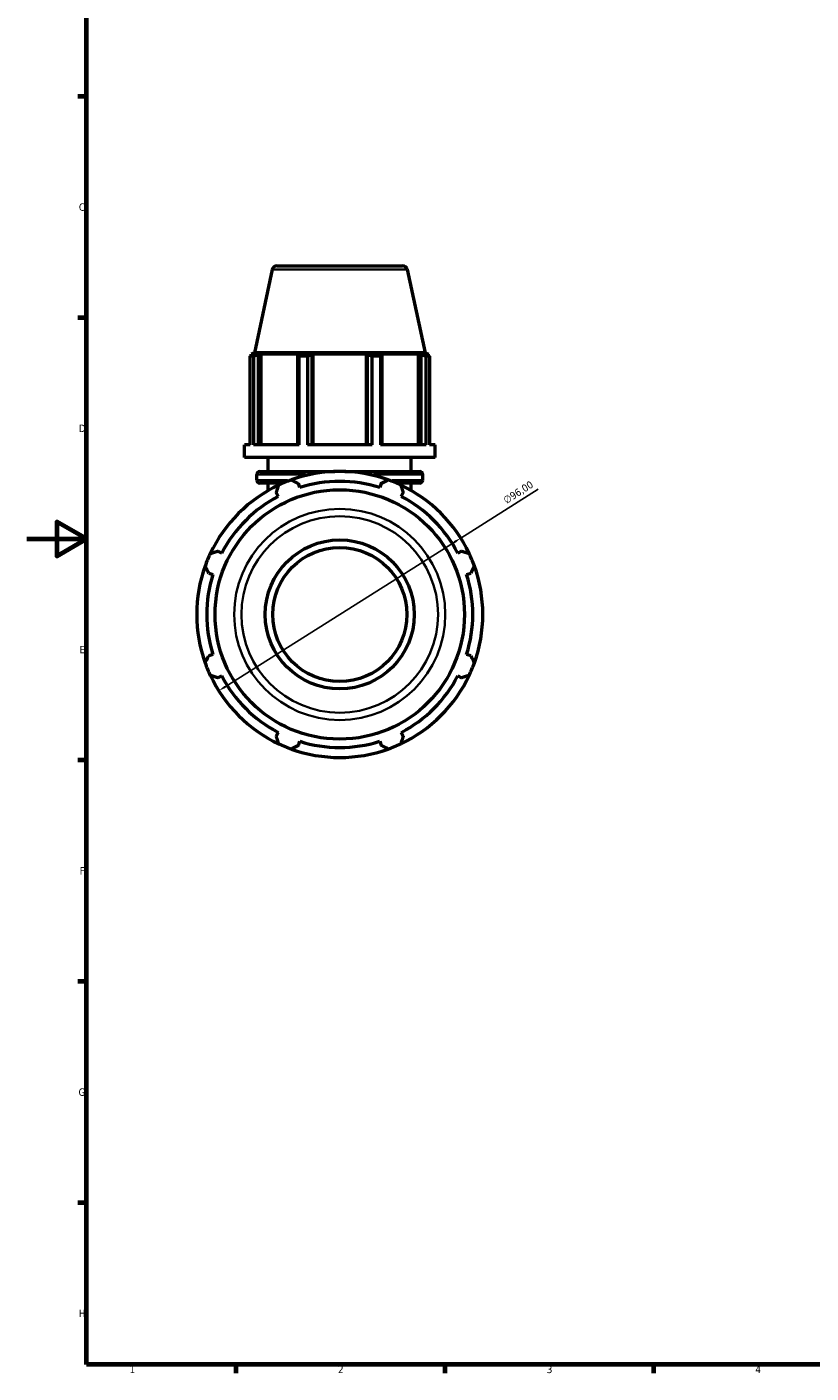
# Model space of a CAD drawing. Header units: millimetres. Extents: x 0 to 1021, y 0 to 938.
# Tile 1 of 8: x 0 to 263, y 17 to 469. Entities that reach past the tile are written whole.
import ezdxf

# ---------------------------------------------------------------- set-up
doc = ezdxf.new("R2010")
doc.units = ezdxf.units.MM
for name, color, linetype, lineweight in [('Border (ISO)', 7, 'Continuous', 70), ('Dimension (ISO)', 7, 'Continuous', 25), ('Visible (ISO)', 7, 'Continuous', 50), ('Visible Narrow (ISO)', 7, 'Continuous', 35)]:
    doc.layers.add(name, color=color, linetype=linetype, lineweight=lineweight)
doc.styles.add('Note Text (ISO)', font='tahoma.ttf')
doc.dimstyles.new('Default (ISO)', dxfattribs={"dimtxt": 2.5, "dimasz": 2.5, "dimexe": 3.175, "dimexo": 0, "dimgap": 0.762, "dimtad": 1, "dimrnd": 1e-08, "dimzin": 0, "dimtxsty": 'Note Text (ISO)', "dimcen": 0.09, "dimdle": 10, "dimclrd": 256, "dimclre": 256, "dimclrt": 232, "dimazin": 0, "dimtfac": 1.40208, "dimtmove": 0, "dimatfit": 3, "dimfxl": 1, "dimtolj": 1, "dimtzin": 0, "dimlwd": -1, "dimlwe": -1, "dimarcsym": 0})

# ---------------------------------------------------------------- blocks, each defined once
blk = doc.blocks.new('Borders Default Border')
at = {"layer": 'Border (ISO)'}
for p, q in [((20, 445.5), (17.1, 445.5)), ((20, 371.25), (17.1, 371.25)), ((20, 222.75), (17.1, 222.75)), ((20, 148.5), (17.1, 148.5)), ((20, 74.25), (17.1, 74.25)), ((70.08, 20), (70.08, 17.1)), ((140.17, 20), (140.17, 17.1)), ((210.25, 20), (210.25, 17.1))]:
    blk.add_line(p, q, dxfattribs=at)
at = {"layer": 'Border (ISO)', "flags": 128}
for points in [[(20, 20), (20, 574), (821, 574), (821, 20), (20, 20)], [(0, 297), (20, 297), (10, 302.77), (10, 291.23), (20, 297)]]:
    blk.add_lwpolyline(points, dxfattribs=at)
at = {"layer": 'Border (ISO)', "color": 232, "true_color": 0xca0064, "char_height": 2.5, "attachment_point": 7, "style": 'Note Text (ISO)'}
for s, insert in [('C', (17.43, 407.08)), ('D', (17.43, 332.88)), ('E', (17.64, 258.63)), ('F', (17.7, 184.38)), ('G', (17.31, 110.08)), ('H', (17.44, 35.88)), ('1', (34.48, 17.1)), ('2', (104.37, 17.1)), ('3', (174.43, 17.05)), ('4', (244.42, 17.1))]:
    blk.add_mtext(s, dxfattribs=dict(at, insert=insert))
blk = doc.blocks.new('*D16')
at = {"layer": 'Defpoints', "color": 0, "transparency": 16777216}
for p in [(145.55, 297.3), (64.37, 246.05)]:
    blk.add_point(p, dxfattribs=at)
at = {"layer": 'Dimension (ISO)', "transparency": 16777216}
for p, q in [((145.55, 297.3), (171.57, 313.73)), ((66.48, 247.39), (143.43, 295.97))]:
    blk.add_line(p, q, dxfattribs=at)
blk.add_arc((104.96, 271.68), 48, 28.4752, 109.792, dxfattribs=at)
for points in [[(143.21, 296.32), (143.66, 295.61), (145.55, 297.3)], [(66.26, 247.74), (66.71, 247.04), (64.37, 246.05)]]:
    blk.add_solid(points, dxfattribs=at)
at = {"layer": 'Dimension (ISO)', "color": 232, "true_color": 0xca0064, "transparency": 16777216, "insert": (159.51, 310.82), "char_height": 2.5, "attachment_point": 1, "rotation": 32.2651, "style": 'Note Text (ISO)'}
blk.add_mtext('\\A1;∅96,00', dxfattribs=at)

msp = doc.modelspace()

# ---------------------------------------------------------------- linework, layer by layer
at = {"layer": 'Visible (ISO)'}
for p, q in [((83.854, 388.677), (126.063, 388.677)), ((82.289, 387.41), (76.341, 359.427)), ((127.628, 387.41), (133.576, 359.427)), ((74.849, 328.594), (74.849, 358.328)), ((76.006, 358.328), (74.849, 358.328)), ((76.341, 359.427), (75.199, 359.056)), ((76.576, 359.056), (75.199, 359.056)), ((75.199, 358.509), (75.199, 359.056)), ((76.576, 359.056), (75.66, 358.744)), ((76.006, 358.328), (76.006, 328.594)), ((133.576, 359.427), (76.341, 359.427)), ((77.71, 358.744), (78.561, 359.056)), ((77.71, 328.594), (77.71, 358.744)), ((78.561, 328.594), (78.561, 359.056)), ((91.217, 359.056), (78.561, 359.056)), ((91.217, 359.056), (90.774, 358.744)), ((90.774, 358.744), (90.774, 328.594)), ((91.33, 328.594), (91.33, 358.328)), ((94.123, 358.328), (91.33, 358.328)), ((94.123, 358.328), (94.123, 328.594)), ((95.721, 358.744), (96.01, 359.056)), ((95.721, 328.594), (95.721, 358.744)), ((96.01, 328.594), (96.01, 359.056)), ((113.908, 359.056), (96.01, 359.056)), ((113.908, 328.594), (113.908, 359.056)), ((113.908, 359.056), (114.196, 358.744)), ((114.196, 358.744), (114.196, 328.594)), ((115.794, 328.594), (115.794, 358.328)), ((118.588, 358.328), (115.794, 358.328)), ((118.588, 358.328), (118.588, 328.594)), ((119.143, 358.744), (118.7, 359.056)), ((131.356, 359.056), (118.7, 359.056)), ((119.143, 328.594), (119.143, 358.744)), ((131.356, 328.594), (131.356, 359.056)), ((131.356, 359.056), (132.208, 358.744)), ((132.208, 358.744), (132.208, 328.594)), ((134.257, 358.744), (133.341, 359.056)), ((134.719, 359.056), (133.341, 359.056)), ((133.576, 359.427), (134.719, 359.056)), ((133.911, 328.594), (133.911, 358.328)), ((135.068, 358.328), (133.911, 358.328)), ((134.719, 358.509), (134.719, 359.056)), ((135.068, 358.328), (135.068, 328.594)), ((74.849, 328.594), (72.959, 328.594)), ((72.959, 324.327), (72.959, 328.594)), ((91.33, 328.594), (76.006, 328.594)), ((115.794, 328.594), (94.123, 328.594)), ((133.911, 328.594), (118.588, 328.594)), ((136.959, 328.594), (135.068, 328.594)), ((136.959, 324.327), (136.959, 328.594)), ((136.959, 324.327), (72.959, 324.327)), ((80.959, 319.647), (80.959, 324.327)), ((128.959, 319.647), (128.959, 324.327)), ((77.119, 316.747), (77.119, 318.647)), ((78.119, 319.647), (103.262, 319.647)), ((106.655, 319.647), (131.799, 319.647)), ((132.799, 316.747), (132.799, 318.647)), ((85.937, 315.747), (78.119, 315.747)), ((80.959, 313.247), (80.959, 315.747)), ((83.681, 312.551), (84.346, 311.274)), ((91.535, 314.251), (91.102, 315.625)), ((118.815, 315.625), (118.382, 314.251)), ((131.799, 315.747), (123.981, 315.747)), ((125.571, 311.274), (126.236, 312.551)), ((128.959, 313.247), (128.959, 315.747)), ((65.362, 292.29), (64.085, 292.955)), ((145.832, 292.955), (144.555, 292.29)), ((61.011, 285.534), (62.385, 285.101)), ((147.532, 285.101), (148.906, 285.534)), ((62.385, 258.254), (61.011, 257.821)), ((148.906, 257.821), (147.532, 258.254)), ((64.085, 250.4), (65.362, 251.065)), ((144.555, 251.065), (145.832, 250.4)), ((84.346, 232.081), (83.681, 230.804)), ((126.236, 230.804), (125.571, 232.081)), ((91.102, 227.73), (91.535, 229.103)), ((118.382, 229.103), (118.815, 227.73))]:
    msp.add_line(p, q, dxfattribs=at)
for radius in [41.844, 25, 22.5]:
    msp.add_circle((104.959, 271.677), radius, dxfattribs=at)
for centre, radius, start, end in [((83.854, 387.077), 1.6, 90, 168), ((126.063, 387.077), 1.6, 12, 90), ((78.119, 318.647), 1, 90, 180), ((78.119, 316.747), 1, 180, 270), ((104.959, 271.677), 48, 109.79198, 115.20802), ((104.959, 271.677), 48, 70.20802, 109.79198), ((104.959, 271.677), 44.64, 72.5, 107.5), ((104.959, 271.677), 48, 64.79198, 70.20802), ((131.799, 318.647), 1, 0, 90), ((131.799, 316.747), 1, 270, 0), ((104.959, 271.677), 48, 115.20802, 154.79198), ((104.959, 271.677), 48, 25.20802, 64.79198), ((104.959, 271.677), 44.64, 117.5, 152.5), ((104.959, 271.677), 44.64, 27.5, 62.5), ((104.959, 271.677), 48, 154.79198, 160.20802), ((104.959, 271.677), 48, 19.79198, 25.20802), ((104.959, 271.677), 48, 160.20802, 199.79198), ((104.959, 271.677), 44.64, 162.5, 197.5), ((104.959, 271.677), 44.64, 342.5, 17.5), ((104.959, 271.677), 48, 340.20802, 19.79198), ((104.959, 271.677), 48, 199.79198, 205.20802), ((104.959, 271.677), 48, 334.79198, 340.20802), ((104.959, 271.677), 48, 205.20802, 244.79198), ((104.959, 271.677), 44.64, 207.5, 242.5), ((104.959, 271.677), 48, 295.20802, 334.79198), ((104.959, 271.677), 44.64, 297.5, 332.5), ((104.959, 271.677), 48, 244.79198, 250.20802), ((104.959, 271.677), 48, 250.20802, 289.79198), ((104.959, 271.677), 44.64, 252.5, 287.5), ((104.959, 271.677), 48, 289.79198, 295.20802)]:
    msp.add_arc(centre, radius, start, end, dxfattribs=at)
for points, weights in [([(74.849, 358.328), (75.263, 358.545), (75.66, 358.744)], [1, 1.00116292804, 1.00150898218]), ([(77.71, 358.744), (76.875, 358.545), (76.006, 358.328)], [1.00150898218, 1.00116292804, 1]), ([(91.33, 358.328), (91.046, 358.545), (90.774, 358.744)], [1, 1.00116292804, 1.00150898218]), ([(95.721, 358.744), (94.938, 358.545), (94.123, 358.328)], [1.00150898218, 1.00116292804, 1]), ([(115.794, 358.328), (114.979, 358.545), (114.196, 358.744)], [1, 1.00116292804, 1.00150898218]), ([(119.143, 358.744), (118.871, 358.545), (118.588, 358.328)], [1.00150898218, 1.00116292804, 1]), ([(133.911, 358.328), (133.042, 358.545), (132.208, 358.744)], [1, 1.00116292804, 1.00150898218]), ([(134.257, 358.744), (134.654, 358.545), (135.068, 358.328)], [1.00150898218, 1.00116292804, 1]), ([(88.705, 316.842), (89.928, 316.221), (91.102, 315.625)], [1, 1.00145241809, 1.00208824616]), ([(118.815, 315.625), (119.989, 316.221), (121.212, 316.842)], [1.00208824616, 1.00145241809, 1]), ([(83.681, 312.551), (84.09, 313.802), (84.515, 315.106)], [1.00208824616, 1.00145241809, 1]), ([(125.402, 315.106), (125.827, 313.802), (126.236, 312.551)], [1, 1.00145241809, 1.00208824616]), ([(61.53, 292.121), (62.833, 292.546), (64.085, 292.955)], [1, 1.00145241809, 1.00208824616]), ([(145.832, 292.955), (147.084, 292.546), (148.387, 292.121)], [1.00208824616, 1.00145241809, 1]), ([(61.011, 285.534), (60.415, 286.708), (59.794, 287.93)], [1.00208824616, 1.00145241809, 1]), ([(150.123, 287.93), (149.502, 286.708), (148.906, 285.534)], [1, 1.00145241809, 1.00208824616]), ([(59.794, 255.424), (60.415, 256.647), (61.011, 257.821)], [1, 1.00145241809, 1.00208824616]), ([(148.906, 257.821), (149.502, 256.647), (150.123, 255.424)], [1.00208824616, 1.00145241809, 1]), ([(64.085, 250.4), (62.833, 250.808), (61.53, 251.234)], [1.00208824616, 1.00145241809, 1]), ([(148.387, 251.234), (147.084, 250.808), (145.832, 250.4)], [1, 1.00145241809, 1.00208824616]), ([(84.515, 228.249), (84.09, 229.552), (83.681, 230.804)], [1, 1.00145241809, 1.00208824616]), ([(126.236, 230.804), (125.827, 229.552), (125.402, 228.249)], [1.00208824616, 1.00145241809, 1]), ([(91.102, 227.73), (89.928, 227.134), (88.705, 226.513)], [1.00208824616, 1.00145241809, 1]), ([(121.212, 226.513), (119.989, 227.134), (118.815, 227.73)], [1, 1.00145241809, 1.00208824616])]:
    msp.add_rational_spline(points, weights, degree=2, dxfattribs=at)
at = {"layer": 'Visible Narrow (ISO)'}
for p, q in [((127.349, 387.41), (82.568, 387.41)), ((77.149, 316.747), (87.415, 316.747)), ((93.516, 318.647), (77.169, 318.647)), ((132.748, 318.647), (116.401, 318.647)), ((122.502, 316.747), (132.768, 316.747))]:
    msp.add_line(p, q, dxfattribs=at)
for radius in [35.421, 32.976]:
    msp.add_circle((104.959, 271.677), radius, dxfattribs=at)

# ---------------------------------------------------------------- block references
msp.add_blockref('Borders Default Border', (0, 0))

# ---------------------------------------------------------------- dimensions: what is measured, and where the dimension line sits
at = {"layer": 'Dimension (ISO)'}
dim = msp.add_diameter_dim_2p(p1=(64.37, 246.053), p2=(145.547, 297.302), dimstyle='Default (ISO)', override={"dimdec": 2, "dimlfac": 1, "dimtp": 0, "dimtm": 0, "dimtdec": 2, "dimatfit": 2}, dxfattribs=at)
dim.commit()
dim.dimension.update_dxf_attribs({"geometry": '*D16', "text_midpoint": (166.278, 310.39), "dimtype": 163})

doc.saveas('drawing.dxf')
